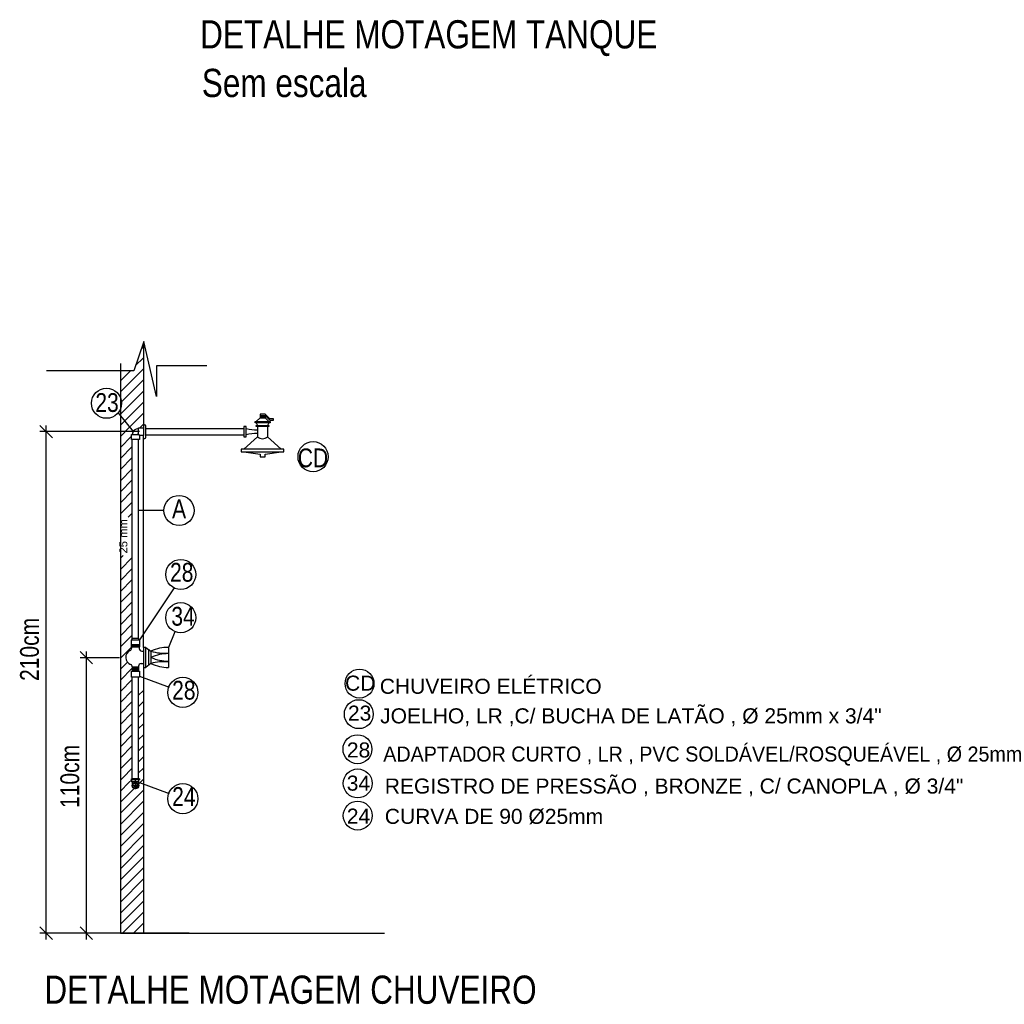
# Model space of a CAD drawing. Header units: millimetres. Extents: x -20654 to 2526, y -8238 to 977.
# Tile 96 of 219: x -10309.39 to -10306.9, y -4131.85 to -4129.36. Entities that reach past the tile are written whole.
import ezdxf

# ---------------------------------------------------------------- set-up
doc = ezdxf.new("R2010")
doc.units = ezdxf.units.MM
doc.layers.add('EQUIP', color=7, linetype='Continuous')
doc.layers.add('TEXTO', color=251, linetype='Continuous')
doc.styles.add('Arial', font='arial.ttf', dxfattribs={"height": 100})
doc.styles.add('Arial_1', font='arial.ttf', dxfattribs={"width": 0.8, "height": 0.06})
doc.styles.add('Arial_2', font='arial.ttf', dxfattribs={"height": 0.09})
doc.styles.add('Arial_4', font='arial.ttf', dxfattribs={"width": 0.8, "height": 0.07})
doc.styles.add('Arial_5', font='arial.ttf', dxfattribs={"height": 0.0825})

# ---------------------------------------------------------------- blocks, each defined once
blk = doc.blocks.new('DETALHES EXECUTIVOS_dwg_detalhe_dwg__ArchTick-2519284-03 DETALHES EXECUTIVOS-2597234-10 DETALHES EXECUTIVOS')
at = {"layer": 'EQUIP'}
blk.add_line((-0.5, -0.5), (0.5, 0.5), dxfattribs=at)

msp = doc.modelspace()

# ---------------------------------------------------------------- hatches: boundary and pattern name
at = {"layer": 'EQUIP'}
for points in [[(-10309.0922, -4131.2994), (-10309.0924, -4131.2976), (-10309.0931, -4131.2959), (-10309.0942, -4131.2945), (-10309.0956, -4131.2934), (-10309.0973, -4131.2927), (-10309.0983, -4131.2927), (-10309.0975, -4131.2932), (-10309.0969, -4131.2939), (-10309.0965, -4131.2946), (-10309.0962, -4131.2955), (-10309.0962, -4131.2964), (-10309.0965, -4131.2972), (-10309.0969, -4131.298), (-10309.0975, -4131.2987), (-10309.0983, -4131.2991), (-10309.0991, -4131.2994)], [(-10309.0991, -4131.3063), (-10309.0991, -4131.2994), (-10309.0999, -4131.2999), (-10309.1005, -4131.3006), (-10309.1009, -4131.3015), (-10309.1012, -4131.3024), (-10309.1012, -4131.3033), (-10309.1009, -4131.3042), (-10309.1005, -4131.3051), (-10309.0999, -4131.3058)], [(-10309.0991, -4131.3063), (-10309.0973, -4131.3061), (-10309.0956, -4131.3054), (-10309.0942, -4131.3043), (-10309.0931, -4131.3028), (-10309.0924, -4131.3012), (-10309.0922, -4131.2994), (-10309.0991, -4131.2994)]]:
    msp.add_hatch(color=256, dxfattribs=at).paths.add_polyline_path(points)

# ---------------------------------------------------------------- linework, layer by layer
for p, q in [((-10309.0127, -4131.0505), (-10309.0883, -4131.0229)), ((-10309.0127, -4131.3201), (-10309.0883, -4131.2924))]:
    msp.add_line(p, q)
for p, q in [((-10309.084, -4130.1916), (-10309.0788, -4130.1865)), ((-10309.0986, -4130.2343), (-10309.0788, -4130.2146)), ((-10309.1374, -4130.3012), (-10309.0788, -4130.2427)), ((-10309.1374, -4130.2731), (-10309.1115, -4130.2472)), ((-10309.1345, -4130.3265), (-10309.0788, -4130.2708)), ((-10309.1374, -4130.3575), (-10309.0788, -4130.2989)), ((-10309.144, -4130.353), (-10309.1051, -4130.4018)), ((-10308.7831, -4130.3637), (-10308.7704, -4130.3637)), ((-10309.3258, -4131.6895), (-10309.3258, -4130.3859)), ((-10309.0876, -4130.392), (-10309.0788, -4130.3832)), ((-10309.0788, -4130.3844), (-10309.0756, -4130.3844)), ((-10309.0725, -4130.4162), (-10309.0725, -4130.3875)), ((-10309.0725, -4130.3939), (-10308.8245, -4130.3939)), ((-10308.7927, -4130.3796), (-10308.7895, -4130.386)), ((-10308.7609, -4130.3796), (-10308.764, -4130.386)), ((-10309.0884, -4130.4018), (-10309.3417, -4130.4018)), ((-10309.1374, -4130.4418), (-10309.109, -4130.4134)), ((-10309.107, -4130.9261), (-10309.107, -4130.4221)), ((-10309.0892, -4130.4117), (-10309.0939, -4130.407)), ((-10309.0912, -4130.9261), (-10309.0912, -4130.4221)), ((-10309.0788, -4130.4193), (-10309.0756, -4130.4193)), ((-10309.0725, -4130.4098), (-10308.8245, -4130.4098)), ((-10309.1374, -4130.4699), (-10309.107, -4130.4396)), ((-10309.1374, -4130.498), (-10309.107, -4130.4677)), ((-10309.1374, -4130.5261), (-10309.107, -4130.4958)), ((-10309.1374, -4130.5543), (-10309.107, -4130.5239)), ((-10309.1374, -4130.5824), (-10309.107, -4130.552)), ((-10309.1374, -4130.6105), (-10309.107, -4130.5802)), ((-10309.1176, -4130.6188), (-10309.107, -4130.6083)), ((-10309.0266, -4130.6017), (-10309.0929, -4130.6017)), ((-10309.1076, -4130.637), (-10309.107, -4130.6364)), ((-10309.1076, -4130.6651), (-10309.107, -4130.6645)), ((-10309.1076, -4130.6932), (-10309.107, -4130.6926)), ((-10309.1374, -4130.7229), (-10309.1303, -4130.7158)), ((-10309.1374, -4130.751), (-10309.107, -4130.7207)), ((-10309.1374, -4130.7792), (-10309.107, -4130.7488)), ((-10309.1374, -4130.8073), (-10309.107, -4130.7769)), ((-10309.1374, -4130.8354), (-10309.107, -4130.8051)), ((-10309.1374, -4130.8635), (-10309.107, -4130.8332)), ((-10309.1374, -4130.8916), (-10309.107, -4130.8613)), ((-10309.1374, -4130.9197), (-10309.107, -4130.8894)), ((-10309.1374, -4130.9478), (-10309.107, -4130.9175)), ((-10309.1374, -4130.9759), (-10309.1093, -4130.9479)), ((-10309.1102, -4130.9452), (-10309.088, -4130.9452)), ((-10309.2237, -4130.959), (-10309.2237, -4131.6895)), ((-10309.0829, -4130.9583), (-10309.0788, -4130.9583)), ((-10309.0661, -4130.9535), (-10309.0661, -4130.9948)), ((-10309.1397, -4130.9749), (-10309.2396, -4130.9749)), ((-10309.1374, -4131.0041), (-10309.1195, -4130.9862)), ((-10309.1071, -4130.9977), (-10309.0912, -4130.9977)), ((-10309.107, -4130.9981), (-10309.107, -4131.0088)), ((-10309.107, -4130.9993), (-10309.0912, -4130.9993)), ((-10309.0912, -4130.9964), (-10309.0912, -4131.0088)), ((-10309.0848, -4130.99), (-10309.0788, -4130.99)), ((-10309.1374, -4131.0322), (-10309.107, -4131.0019)), ((-10309.107, -4131.0008), (-10309.0912, -4131.0008)), ((-10309.107, -4131.0024), (-10309.0912, -4131.0024)), ((-10309.107, -4131.004), (-10309.0912, -4131.004)), ((-10309.107, -4131.0056), (-10309.0912, -4131.0056)), ((-10309.107, -4131.0072), (-10309.0912, -4131.0072)), ((-10309.0788, -4130.9996), (-10309.0788, -4131.6736)), ((-10309.1374, -4131.0603), (-10309.107, -4131.03)), ((-10309.107, -4131.2825), (-10309.107, -4131.0247)), ((-10309.0912, -4131.2825), (-10309.0912, -4131.0247)), ((-10309.1374, -4131.0884), (-10309.107, -4131.0581)), ((-10309.0912, -4131.0703), (-10309.0788, -4131.058)), ((-10309.1374, -4131.1165), (-10309.107, -4131.0862)), ((-10309.0912, -4131.0984), (-10309.0788, -4131.0861)), ((-10309.1374, -4131.1446), (-10309.107, -4131.1143)), ((-10309.0912, -4131.1265), (-10309.0788, -4131.1142)), ((-10309.1374, -4131.1727), (-10309.107, -4131.1424)), ((-10309.0912, -4131.1546), (-10309.0788, -4131.1423)), ((-10309.1374, -4131.2009), (-10309.107, -4131.1705)), ((-10309.0912, -4131.1827), (-10309.0788, -4131.1704)), ((-10309.1374, -4131.229), (-10309.107, -4131.1986)), ((-10309.0912, -4131.2109), (-10309.0788, -4131.1985)), ((-10309.1374, -4131.2571), (-10309.107, -4131.2268)), ((-10309.0912, -4131.239), (-10309.0788, -4131.2266)), ((-10309.0912, -4131.2671), (-10309.0788, -4131.2547)), ((-10309.1081, -4131.2894), (-10309.1081, -4131.2842)), ((-10309.0991, -4131.2903), (-10309.0991, -4131.2825)), ((-10309.0991, -4131.3084), (-10309.0991, -4131.2896)), ((-10309.0908, -4131.2948), (-10309.0788, -4131.2829)), ((-10309.1374, -4131.3414), (-10309.1027, -4131.3067)), ((-10309.1374, -4131.3695), (-10309.0788, -4131.311)), ((-10309.1087, -4131.2994), (-10309.0898, -4131.2994)), ((-10309.1374, -4131.3976), (-10309.0788, -4131.3391)), ((-10309.1374, -4131.4258), (-10309.0788, -4131.3672)), ((-10309.1374, -4131.4539), (-10309.0788, -4131.3953)), ((-10309.1374, -4131.482), (-10309.0788, -4131.4234)), ((-10309.1374, -4131.5101), (-10309.0788, -4131.4515)), ((-10309.1374, -4131.5382), (-10309.0788, -4131.4797)), ((-10309.1374, -4131.5663), (-10309.0788, -4131.5078)), ((-10309.1374, -4131.5944), (-10309.0788, -4131.5359)), ((-10309.1374, -4131.6225), (-10309.0788, -4131.564)), ((-10309.1374, -4131.6507), (-10309.0788, -4131.5921)), ((-10309.1322, -4131.6736), (-10309.0788, -4131.6202)), ((-10309.1041, -4131.6736), (-10309.0788, -4131.6483)), ((-10308.9629, -4131.6736), (-10309.3417, -4131.6736)), ((-10309.0286, -4131.6736), (-10309.2396, -4131.6736))]:
    msp.add_line(p, q, dxfattribs=at)
at = {"layer": 'EQUIP', "flags": 128}
for points in [[(-10308.918, -4130.235), (-10309.0454, -4130.235), (-10309.0454, -4130.3126), (-10309.0777, -4130.1731), (-10309.103, -4130.2472), (-10309.3247, -4130.2472)], [(-10309.0788, -4130.1764), (-10309.0788, -4130.3501), (-10309.0788, -4130.392), (-10309.0788, -4130.4117), (-10309.0892, -4130.4117), (-10309.0892, -4130.4221), (-10309.109, -4130.4221), (-10309.109, -4130.4094), (-10309.0915, -4130.4094), (-10309.0915, -4130.392), (-10309.0788, -4130.392)], [(-10309.1374, -4130.2291), (-10309.1374, -4131.6736), (-10308.888, -4131.6736), (-10308.4671, -4131.6736)], [(-10309.1374, -4130.3856), (-10309.1266, -4130.3748), (-10309.0788, -4130.327)], [(-10309.1374, -4130.4137), (-10309.1142, -4130.3905), (-10309.0788, -4130.3551)], [(-10308.7927, -4130.3764), (-10308.7831, -4130.3669), (-10308.7704, -4130.3669)], [(-10308.7704, -4130.3605), (-10308.7585, -4130.3724), (-10308.7493, -4130.3724), (-10308.7493, -4130.3692), (-10308.7585, -4130.3692), (-10308.7704, -4130.3573), (-10308.7831, -4130.3573), (-10308.7831, -4130.3669)], [(-10308.7831, -4130.3605), (-10308.7704, -4130.3605), (-10308.7704, -4130.3669), (-10308.7609, -4130.3764)], [(-10308.7895, -4130.3891), (-10308.7895, -4130.4146), (-10308.8245, -4130.4464)], [(-10308.764, -4130.3891), (-10308.764, -4130.4146), (-10308.7291, -4130.4464)], [(-10309.0725, -4130.9487), (-10309.0597, -4130.9583), (-10309.0597, -4130.99), (-10309.0725, -4130.9996), (-10309.0725, -4130.9487), (-10309.0788, -4130.9487), (-10309.0788, -4130.4117)], [(-10308.8245, -4130.4527), (-10308.7831, -4130.4591), (-10308.7831, -4130.4654), (-10308.7704, -4130.4654), (-10308.7704, -4130.4591), (-10308.7291, -4130.4527)], [(-10309.001, -4130.7982), (-10309.0892, -4130.9293), (-10309.0912, -4130.9261), (-10309.107, -4130.9261), (-10309.109, -4130.9293), (-10309.0892, -4130.9293), (-10309.0892, -4130.942), (-10309.109, -4130.942), (-10309.109, -4130.9293)], [(-10308.9989, -4130.9097), (-10309.0152, -4130.9487), (-10309.0152, -4130.9996)], [(-10309.0892, -4130.9519), (-10309.0892, -4130.9484), (-10309.109, -4130.9484), (-10309.109, -4130.951)], [(-10309.0788, -4130.9487), (-10309.0788, -4130.9996), (-10309.0725, -4130.9996)], [(-10309.1374, -4131.2852), (-10309.1314, -4131.2792), (-10309.107, -4131.2549)], [(-10309.1374, -4131.3133), (-10309.1157, -4131.2917), (-10309.1083, -4131.2842)], [(-10309.0892, -4131.2825), (-10309.0892, -4131.2842), (-10309.109, -4131.2842), (-10309.109, -4131.2825), (-10309.0892, -4131.2825), (-10309.109, -4131.2825)], [(-10309.0901, -4131.2894), (-10309.1081, -4131.2894), (-10309.1076, -4131.2903)], [(-10309.0906, -4131.2903), (-10309.1076, -4131.2903), (-10309.1073, -4131.2994)], [(-10309.0909, -4131.2994), (-10309.0906, -4131.2903), (-10309.0901, -4131.2894), (-10309.0901, -4131.2842)]]:
    msp.add_lwpolyline(points, dxfattribs=at)
for points in [[(-10308.8181, -4130.3891), (-10308.8245, -4130.3891), (-10308.8245, -4130.4146), (-10308.8181, -4130.4146)], [(-10308.7577, -4130.3796), (-10308.7958, -4130.3796), (-10308.7958, -4130.3764), (-10308.7577, -4130.3764)], [(-10308.7609, -4130.3891), (-10308.7927, -4130.3891), (-10308.7927, -4130.386), (-10308.7609, -4130.386)], [(-10308.7227, -4130.4464), (-10308.8308, -4130.4464), (-10308.8308, -4130.4527), (-10308.7227, -4130.4527)], [(-10309.0892, -4131.0247), (-10309.109, -4131.0247), (-10309.109, -4131.0088), (-10309.0892, -4131.0088)]]:
    msp.add_lwpolyline(points, close=True, dxfattribs=at)
at = {"layer": 'EQUIP'}
for centre, radius in [((-10309.1725, -4130.3298), 0.0382), ((-10308.6485, -4130.4653), 0.0382), ((-10308.9885, -4130.6017), 0.0382), ((-10308.9841, -4130.7639), 0.0382), ((-10308.9841, -4130.8735), 0.0382), ((-10308.5307, -4131.0406), 0.0367), ((-10308.9789, -4131.0629), 0.0382), ((-10308.5325, -4131.1181), 0.0367), ((-10308.5359, -4131.207), 0.0367), ((-10308.5354, -4131.2935), 0.0367), ((-10309.0991, -4131.2994), 0.00819), ((-10309.0991, -4131.2994), 0.00691), ((-10308.9789, -4131.3324), 0.0382), ((-10308.5354, -4131.3754), 0.0367)]:
    msp.add_circle(centre, radius, dxfattribs=at)
for centre, radius, start, end in [((-10309.0915, -4130.4094), 0.0155, 90, 180), ((-10309.0756, -4130.3875), 0.00318, 0, 90), ((-10308.7927, -4130.3011), 0.0962, 254.6971, 271.9154), ((-10309.0756, -4130.4162), 0.00318, 270, 0), ((-10308.7894, -4130.531), 0.1246, 90.0538, 103.3338), ((-10308.7768, -4130.4018), 0.018, 225, 315), ((-10309.1056, -4130.9452), 0.00461, 136.3972, 223.6028), ((-10309.0926, -4130.9452), 0.00461, 316.3972, 43.6028), ((-10309.0155, -4131.0559), 0.1072, 89.8354, 114.3541), ((-10309.1046, -4130.9741), 0.0192, 114.8014, 249.8341), ((-10309.1153, -4130.951), 0.00636, 294.8014, 0), ((-10309.0829, -4130.9519), 0.00636, 180, 270), ((-10309.0283, -4130.8561), 0.1072, 252.9184, 276.9796), ((-10309.0155, -4131.0718), 0.1072, 89.8354, 114.3541), ((-10309.0155, -4130.8765), 0.1072, 245.6459, 270.1646), ((-10309.1134, -4130.9981), 0.00636, 0, 69.8341), ((-10309.0848, -4130.9964), 0.00636, 90, 180), ((-10309.0283, -4131.0922), 0.1072, 83.0204, 107.0816), ((-10309.0155, -4130.8924), 0.1072, 245.6459, 270.1646), ((-10309.0997, -4131.2959), 0.00351, 280.1343, 79.8657), ((-10309.0973, -4131.3028), 0.00391, 117.8246, 242.1754)]:
    msp.add_arc(centre, radius, start, end, dxfattribs=at)

# ---------------------------------------------------------------- block references
for p, xscale, yscale, zscale, rotation in [((-10309.3258, -4130.4018), 0.03180617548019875, 0.03180617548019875, 0.03180617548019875, 90), ((-10309.2237, -4130.9749), 0.03180617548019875, 0.03180617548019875, 0.03180617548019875, 90), ((-10309.3258, -4131.6736), 0.03180617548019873, 0.03180617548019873, 0.03180617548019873, 270), ((-10309.2237, -4131.6736), 0.03180617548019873, 0.03180617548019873, 0.03180617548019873, 270)]:
    msp.add_blockref('DETALHES EXECUTIVOS_dwg_detalhe_dwg__ArchTick-2519284-03 DETALHES EXECUTIVOS-2597234-10 DETALHES EXECUTIVOS', p, dxfattribs=dict(xscale=xscale, yscale=yscale, zscale=zscale, rotation=rotation))

# ---------------------------------------------------------------- texts
at = {"layer": 'EQUIP', "attachment_point": 1, "line_spacing_factor": 0.941778}
for s, insert, char_height, width, style in [('23', (-10309.2008, -4130.3041), 0.04771, 0.088769, 'Arial_1'), ('CD', (-10308.6873, -4130.4444), 0.04771, 0.088769, 'Arial_1'), ('A', (-10309.0062, -4130.5735), 0.0477, 0.088769, 'Arial_1'), ('28', (-10309.0113, -4130.7345), 0.04771, 0.088769, 'Arial_1'), ('34', (-10309.008, -4130.846), 0.04771, 0.088769, 'Arial_1'), ('CD', (-10308.5674, -4131.0204), 0.03817, 0.071027, 'Arial'), ('CHUVEIRO ELÉTRICO', (-10308.4793, -4131.0283), 0.038167, 0.671483, 'Arial'), ('28', (-10309.006, -4131.0335), 0.04771, 0.088769, 'Arial_1'), ('23', (-10308.5601, -4131.0964), 0.03817, 0.071027, 'Arial'), ('JOELHO, LR ,C/ BUCHA DE LATÃO , Ø 25mm x 3/4"', (-10308.4784, -4131.1033), 0.038167, 1.51913, 'Arial'), ('28', (-10308.5628, -4131.1898), 0.03817, 0.071027, 'Arial'), ('ADAPTADOR CURTO , LR , PVC SOLDÁVEL/ROSQUEÁVEL , Ø 25mm', (-10308.4705, -4131.2001), 0.038167, 2.065849, 'Arial'), ('34', (-10308.5631, -4131.2739), 0.03817, 0.071027, 'Arial'), ('REGISTRO DE PRESSÃO , BRONZE , C/ CANOPLA , Ø 3/4"', (-10308.4666, -4131.2813), 0.038167, 1.752771, 'Arial'), ('24', (-10309.006, -4131.303), 0.04771, 0.088769, 'Arial_1'), ('24', (-10308.5629, -4131.3575), 0.03817, 0.071027, 'Arial'), ('CURVA DE 90 Ø25mm', (-10308.4666, -4131.3581), 0.038167, 0.661203, 'Arial')]:
    msp.add_mtext(s, dxfattribs=dict(at, insert=insert, char_height=char_height, width=width, style=style))
at = {"layer": 'EQUIP', "rotation": 90, "line_spacing_factor": 0.941778}
for s, insert, char_height, width, attachment_point, style in [('25 mm', (-10309.14, -4130.7107), 0.02035, 0.103621, 1, 'Arial_2'), ('210cm', (-10309.3918, -4131.0339), 0.04771, 0.428661, 1, 'Arial_1'), ('210', (-10309.3341, -4131.0377), 0.000404, 0.001128, 2, 'Arial_5'), ('110cm', (-10309.2895, -4131.356), 0.04771, 0.428661, 1, 'Arial_1'), ('110', (-10309.2321, -4131.3243), 0.000404, 0.001128, 2, 'Arial_5')]:
    msp.add_mtext(s, dxfattribs=dict(at, insert=insert, char_height=char_height, width=width, attachment_point=attachment_point, style=style))
at = {"layer": 'TEXTO', "attachment_point": 1, "line_spacing_factor": 0.941778, "style": 'Arial_4'}
for s, insert, char_height, width in [('DETALHE MOTAGEM TANQUE', (-10308.935, -4129.3586), 0.071564, 1.729246), ('Sem escala', (-10308.9308, -4129.4819), 0.07156, 0.62372), ('DETALHE MOTAGEM CHUVEIRO', (-10309.3301, -4131.7809), 0.071564, 1.861523)]:
    msp.add_mtext(s, dxfattribs=dict(at, insert=insert, char_height=char_height, width=width))

doc.saveas('drawing.dxf')
